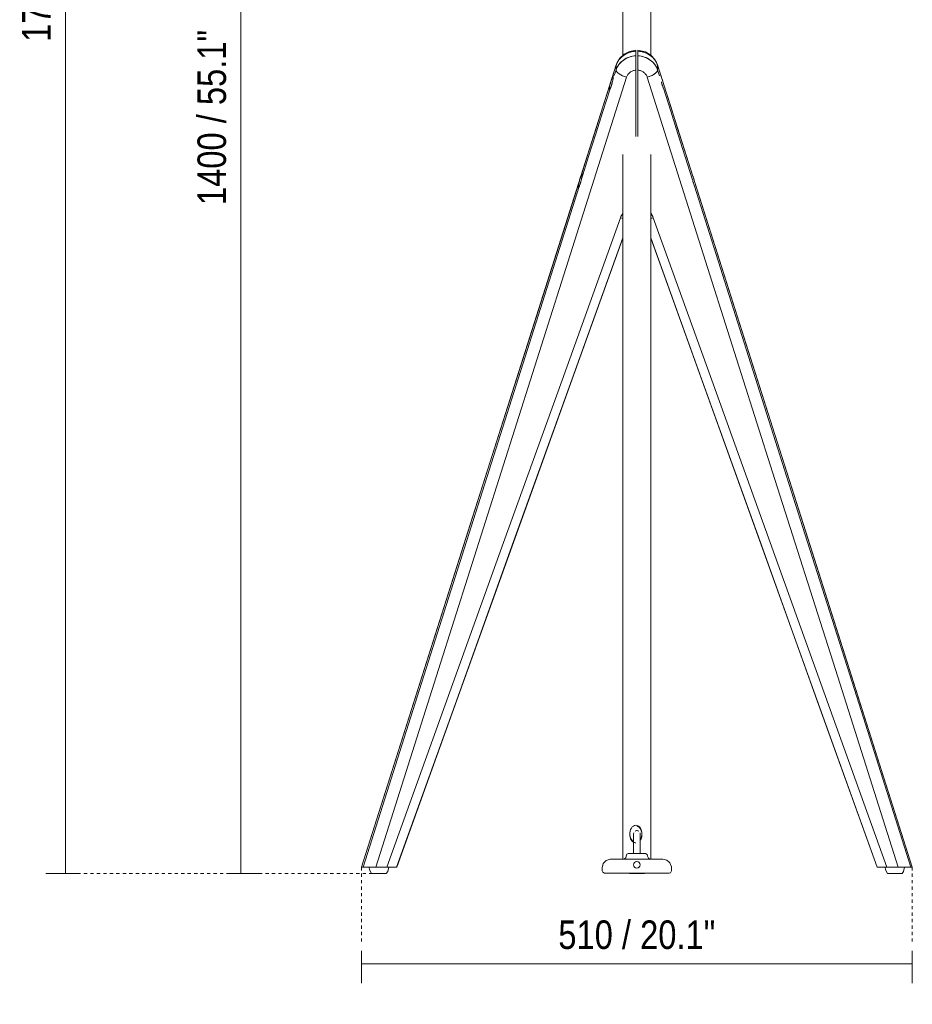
# Model space of a CAD drawing. Header units: millimetres. Extents: x 2911 to 7012, y -115 to 7004.
# Tile 3 of 6: x 6165 to 6991, y -115 to 796. Entities that reach past the tile are written whole.
import ezdxf

# ---------------------------------------------------------------- set-up
doc = ezdxf.new("R2010")
doc.units = ezdxf.units.MM
doc.linetypes.add('Dash', pattern=[6, 3, -3])
for name, color, linetype, lineweight in [('23', 7, 'Continuous', 9), ('29', 7, 'Continuous', 9), ('Cotas', 7, 'Continuous', 9), ('Cotas-12', 7, 'Continuous', 9), ('Luminarias', 7, 'Continuous', 20)]:
    doc.layers.add(name, color=color, linetype=linetype, lineweight=lineweight)
doc.layers.add('Lighthing Fixture Dim Grey Dash', color=7, linetype='Dash', lineweight=9, true_color=0xd2d2d2)
doc.styles.add('Arial Narrow', font='ARIALN.TTF', dxfattribs={"height": 26.4})
doc.dimstyles.new('FARO_-_2_2mm_Arial_Narrow_mm_Inch_Right', dxfattribs={"dimscale": 304.8, "dimtxt": 27.018578, "dimasz": 0, "dimexe": 0.059055, "dimexo": 0.0625, "dimgap": 0.019685, "dimtad": 1, "dimdec": 0, "dimzin": 0, "dimdsep": 46, "dimtxsty": 'Arial Narrow', "dimblk1": 'NONE', "dimblk2": 'NONE', "dimsah": 1, "dimcen": 0.09, "dimadec": 0, "dimazin": 0, "dimtfac": 1, "dimtdec": 4, "dimtix": 1, "dimtmove": 0, "dimatfit": 3, "dimfxl": 0.03937, "dimfxlon": 1, "dimtvp": 1, "dimtolj": 1, "dimtzin": 0, "dimarcsym": 2})

# ---------------------------------------------------------------- blocks, each defined once
blk = doc.blocks.new('20056 - 20057 TREEWOOD TRAY Ash tree floor lamp-V1-Alzado_PDF')
at = {"layer": '23', "color": 254, "true_color": 0xcccccc}
for p, q in [((6893.94, 11.99), (6658.21, 754.53)), ((6651.97, 594.11), (6861.3, 12.01))]:
    blk.add_line(p, q, dxfattribs=at)
at = {"layer": '23', "color": 254, "true_color": 0xcccccc, "flags": 128}
for points in [[(6658.21, 754.53), (6655.8, 759.45), (6652.01, 763.54), (6647.11, 766.45), (6640.07, 768.03)], [(6640.07, 767.1), (6640.07, 766.04), (6640.07, 764.98), (6640.07, 763.93), (6640.07, 762.87)], [(6640.07, 762.87), (6640.07, 763.93), (6640.07, 764.98), (6640.07, 766.04), (6640.07, 767.1)], [(6640.07, 749.56), (6640.07, 733.81), (6640.07, 718.06), (6640.07, 702.31), (6640.07, 688.08)], [(6640.07, 688.08), (6640.07, 702.31), (6640.07, 718.06), (6640.07, 733.81), (6640.07, 749.56)], [(6658.29, 749.78), (6658.29, 750.84), (6658.29, 751.89), (6658.29, 752.95), (6658.29, 754.01)], [(6661.76, 743.06), (6660.89, 745.8), (6660.02, 748.53), (6659.16, 751.27), (6658.29, 754.01)], [(6658.29, 754.01), (6658.29, 752.95), (6658.29, 751.89), (6658.29, 750.84), (6658.29, 749.78)], [(6658.29, 754.01), (6659.16, 751.27), (6660.02, 748.53), (6660.89, 745.8), (6661.76, 743.06)], [(6658.29, 749.78), (6659.16, 747.04), (6660.02, 744.31)], [(6660.02, 744.31), (6659.16, 747.04), (6658.29, 749.78)], [(6648.68, 743.05), (6706.7, 560.29), (6764.72, 377.52), (6822.74, 194.76), (6880.76, 12)], [(6880.76, 12), (6822.74, 194.76), (6764.72, 377.52), (6706.7, 560.29), (6648.68, 743.05)], [(6690.53, 652.43), (6683.82, 673.59), (6677.1, 694.74), (6670.39, 715.9), (6663.67, 737.05)], [(6663.67, 737.05), (6670.39, 715.9), (6677.1, 694.74), (6683.82, 673.59), (6690.53, 652.43)], [(6663.67, 732.83), (6670.39, 711.67), (6677.1, 690.52), (6683.82, 669.36), (6690.53, 648.21)], [(6690.53, 648.21), (6683.82, 669.36), (6677.1, 690.52), (6670.39, 711.67), (6663.67, 732.83)], [(6893.85, 12), (6843.5, 170.61), (6793.14, 329.21), (6742.79, 487.82), (6692.44, 646.42)], [(6692.44, 646.42), (6742.79, 487.82), (6793.14, 329.21), (6843.5, 170.61), (6893.85, 12)], [(6692.44, 642.19), (6742.46, 484.65), (6792.47, 327.1), (6842.49, 169.55), (6892.51, 12)], [(6892.51, 12), (6842.49, 169.55), (6792.47, 327.1), (6742.46, 484.65), (6692.44, 642.19)], [(6870.41, 12), (6816.38, 162.25), (6762.34, 312.51), (6708.31, 462.76), (6654.28, 613.02)], [(6654.28, 613.02), (6708.31, 462.76), (6762.34, 312.51), (6816.38, 162.25), (6870.41, 12)], [(6651.97, 594.41), (6698.93, 463.83), (6753.09, 313.22), (6807.25, 162.61), (6861.41, 12)], [(6861.41, 12), (6807.25, 162.61), (6753.09, 313.22), (6698.93, 463.83), (6651.97, 594.41)], [(6870.41, 12), (6873, 12), (6875.58, 12), (6878.17, 12), (6880.76, 12)], [(6880.76, 12), (6878.17, 12), (6875.58, 12), (6873, 12), (6870.41, 12)], [(6892.51, 12), (6892.84, 12), (6893.18, 12), (6893.51, 12), (6893.85, 12)], [(6893.85, 12), (6893.51, 12), (6893.18, 12), (6892.84, 12), (6892.51, 12)]]:
    blk.add_lwpolyline(points, dxfattribs=at)
at = {"layer": '23', "color": 254, "true_color": 0xcccccc}
for centre, major_axis, ratio, start_param, end_param in [((6639.07, 748.99), (20, 0), 0.906308, 1.21062, 1.520775), ((6639.07, 748.99), (20, 0), 0.906308, 0.280153, 1.520776), ((6639.07, 748.99), (20, 0), 0.906308, 0.900464, 1.21062), ((6639.07, 744.77), (20, 0), 0.906308, 1.21062, 1.520776), ((6639.07, 744.77), (20, 0), 0.906308, 0.280153, 1.520775), ((6639.07, 744.77), (20, 0), 0.906308, 0.900464, 1.21062), ((6639.07, 748.99), (20, 0), 0.906308, 0.590309, 0.900464), ((6639.07, 744.77), (20, 0), 0.906308, 0.590309, 0.900464), ((6639.07, 748.99), (20, 0), 0.906308, 0.280153, 0.590309), ((6648.68, 747.27), (9.53, 3.03), 0.406142, 4.584161, 6.154957), ((6648.68, 747.27), (9.53, 3.03), 0.406142, 5.369559, 5.762258), ((6639.07, 744.77), (20, 0), 0.906308, 0.280153, 0.590309), ((6648.68, 747.27), (9.53, 3.03), 0.406142, 5.762258, 6.154957), ((6648.68, 751.5), (9.53, 3.03), 0.406142, 6.187946, 6.390097), ((6648.68, 751.5), (9.53, 3.03), 0.406142, 6.187945, 6.390083), ((6648.68, 747.27), (9.53, 3.03), 0.406142, 4.584161, 4.97686), ((6648.68, 747.27), (9.53, 3.03), 0.406142, 4.97686, 5.369559), ((6654.28, 617.24), (9.41, 3.38), 0.401816, 4.319867, 4.568886), ((6654.28, 617.24), (9.41, 3.38), 0.401816, 4.319867, 4.568886)]:
    blk.add_ellipse(centre, major_axis=major_axis, ratio=ratio, start_param=start_param, end_param=end_param, dxfattribs=at)
for points in [[(6640.07, 768.02), (6640.07, 767.97), (6640.06, 767.65), (6640.07, 767.1)], [(6640.07, 767.1), (6640.07, 767.38), (6640.07, 767.81), (6640.07, 768), (6640.07, 768.02)], [(6640.07, 762.87), (6640.06, 762.31), (6640.07, 760.73), (6640.07, 757.3), (6640.06, 753.34), (6640.08, 750.75), (6640.07, 749.56)], [(6640.07, 760.55), (6640.07, 761.03), (6640.07, 761.88), (6640.07, 762.57), (6640.07, 762.87)], [(6640.07, 757.21), (6640.07, 757.83), (6640.07, 759.01), (6640.07, 760.07), (6640.07, 760.55)], [(6640.07, 753.35), (6640.07, 754), (6640.07, 755.32), (6640.07, 756.6), (6640.07, 757.21)], [(6640.07, 749.56), (6640.07, 750.19), (6640.07, 751.45), (6640.07, 752.71), (6640.07, 753.35)], [(6640.07, 749.56), (6641.02, 749.47), (6642.92, 749.05), (6645.58, 747.61), (6647.61, 745.51), (6648.41, 743.88), (6648.68, 743.05)], [(6642.88, 748.92), (6641.96, 749.27), (6641.04, 749.48), (6640.07, 749.56)], [(6645.47, 747.5), (6645.08, 747.8), (6644.24, 748.33), (6643.34, 748.75), (6642.88, 748.92)], [(6647.48, 745.44), (6647.21, 745.82), (6646.59, 746.55), (6645.87, 747.2), (6645.47, 747.5)], [(6648.68, 743.05), (6648.41, 743.9), (6648.02, 744.69), (6647.48, 745.44)], [(6663.67, 737.05), (6663.52, 737.65), (6663.22, 738.81), (6662.72, 740.52), (6662.21, 742), (6661.91, 742.75), (6661.76, 743.06)], [(6661.76, 743.06), (6661.78, 743.02), (6661.8, 742.98), (6661.82, 742.93)], [(6661.76, 743.06), (6661.9, 742.77), (6662.19, 742.05), (6662.72, 740.52), (6663.24, 738.75), (6663.53, 737.6), (6663.67, 737.05)], [(6661.82, 742.93), (6661.8, 742.98), (6661.78, 743.02), (6661.76, 743.06)], [(6661.76, 738.84), (6661.91, 738.24), (6662.21, 737.08), (6662.72, 735.37), (6663.22, 733.88), (6663.52, 733.14), (6663.67, 732.83)], [(6661.82, 738.6), (6661.8, 738.68), (6661.78, 738.76), (6661.76, 738.84)], [(6663.67, 732.83), (6663.53, 733.12), (6663.24, 733.84), (6662.72, 735.37), (6662.19, 737.13), (6661.9, 738.29), (6661.76, 738.84)], [(6661.76, 738.84), (6661.78, 738.76), (6661.8, 738.68), (6661.82, 738.6)], [(6662.67, 735.4), (6662.5, 735.93), (6662.34, 736.5), (6662.19, 737.08)], [(6662.2, 737.06), (6662.27, 736.77), (6662.42, 736.22), (6662.57, 735.69), (6662.66, 735.42)], [(6663.58, 737.4), (6663.61, 737.29), (6663.64, 737.17), (6663.67, 737.05)], [(6663.67, 737.05), (6663.64, 737.16), (6663.61, 737.27), (6663.58, 737.38)], [(6663.67, 732.83), (6663.64, 732.89), (6663.61, 732.95), (6663.58, 733.02)], [(6663.58, 733.01), (6663.61, 732.94), (6663.64, 732.88), (6663.67, 732.83)], [(6690.53, 648.21), (6690.68, 647.61), (6690.98, 646.45), (6691.49, 644.74), (6691.99, 643.25), (6692.3, 642.51), (6692.44, 642.19)], [(6691.96, 643.31), (6691.79, 643.74), (6691.43, 644.73), (6690.95, 646.43), (6690.68, 647.61), (6690.53, 648.21)], [(6692.44, 642.19), (6692.3, 642.49), (6692.01, 643.21), (6691.49, 644.74), (6690.96, 646.5), (6690.67, 647.65), (6690.53, 648.21)], [(6692.44, 646.42), (6692.3, 647.02), (6691.99, 648.18), (6691.66, 649.32), (6691.49, 649.85)], [(6691.49, 649.85), (6691.66, 649.3), (6692.01, 648.12), (6692.3, 646.97), (6692.44, 646.42)], [(6691.44, 644.77), (6691.27, 645.3), (6691.11, 645.87), (6690.96, 646.44)], [(6690.97, 646.42), (6691.04, 646.14), (6691.19, 645.58), (6691.35, 645.06), (6691.43, 644.79)], [(6691.97, 643.28), (6692.06, 643.06), (6692.22, 642.66), (6692.37, 642.34), (6692.44, 642.19)], [(6654.28, 613.02), (6653.76, 614.46), (6652.98, 615.83), (6651.99, 617.06)], [(6861.41, 12), (6861.2, 12.02), (6861.37, 11.99), (6863.22, 12), (6866.33, 12), (6869.02, 12.01), (6870.41, 12)], [(6861.63, 12), (6861.46, 12), (6861.26, 12), (6861.32, 12), (6861.41, 12)], [(6863.42, 12), (6863, 12), (6862.29, 12), (6861.8, 12), (6861.63, 12)], [(6866.5, 12), (6865.91, 12), (6864.78, 12), (6863.83, 12), (6863.42, 12)], [(6870.41, 12), (6869.69, 12), (6868.31, 12), (6867.09, 12), (6866.5, 12)], [(6884.84, 12), (6884.19, 12), (6882.87, 12), (6881.47, 12), (6880.76, 12)], [(6888.51, 12), (6887.97, 12), (6886.79, 12), (6885.5, 12), (6884.84, 12)], [(6891.2, 12), (6890.86, 12), (6890.05, 12), (6889.05, 12), (6888.51, 12)], [(6892.51, 12), (6892.4, 12), (6892.08, 12), (6891.54, 12), (6891.2, 12)], [(6893.85, 12), (6893.91, 11.99), (6893.94, 11.99), (6893.94, 11.99)]]:
    blk.add_open_spline(points, degree=3, dxfattribs=at)
for points, knots in [([(6691.1, 651.02), (6691.06, 651.12), (6690.86, 651.66), (6690.68, 652.12), (6690.53, 652.43)], [0.6948511, 0.6948511, 0.6948511, 0.6948511, 0.75, 1, 1, 1, 1]), ([(6690.53, 652.43), (6690.67, 652.14), (6690.85, 651.68), (6691.06, 651.11), (6691.1, 650.99)], [0, 0, 0, 0, 0.25, 0.3140372, 0.3140372, 0.3140372, 0.3140372]), ([(6652, 617.06), (6652.05, 617), (6653.02, 615.77), (6653.76, 614.43), (6654.28, 613.02)], [0.7364197, 0.7364197, 0.7364197, 0.7364197, 0.75, 1, 1, 1, 1]), ([(6880.76, 12), (6881.43, 11.99), (6882.8, 11.98), (6884.81, 12), (6886.39, 12), (6887.58, 11.99), (6888.43, 12), (6889.24, 12.01), (6890.25, 12), (6891.08, 11.99), (6891.7, 12.01), (6892.19, 12.02), (6892.42, 12.01), (6892.51, 12)], [0, 0, 0, 0, 0.125, 0.25, 0.375, 0.4375, 0.5, 0.5625, 0.625, 0.75, 0.8125, 0.875, 1, 1, 1, 1])]:
    blk.add_open_spline(points, degree=3, knots=knots, dxfattribs=at)
at = {"layer": '29', "color": 254, "true_color": 0xcccccc}
for p, q in [((6619.93, 754.53), (6384.2, 11.99)), ((6617.33, 744.19), (6617.05, 744.19)), ((6613.79, 731.69), (6613.96, 731.69)), ((6588.49, 653.56), (6588.28, 653.56)), ((6585.02, 641.06), (6585.17, 641.06)), ((6416.83, 12.01), (6626.16, 594.11))]:
    blk.add_line(p, q, dxfattribs=at)
at = {"layer": '29', "color": 254, "true_color": 0xcccccc, "flags": 128}
for points in [[(6638.07, 768.03), (6632.33, 766.94), (6627.17, 764.32), (6623.05, 760.42), (6619.93, 754.53)], [(6638.07, 762.87), (6638.07, 763.93), (6638.07, 764.98), (6638.07, 766.04), (6638.07, 767.1)], [(6638.07, 767.1), (6638.07, 766.04), (6638.07, 764.98), (6638.07, 763.93), (6638.07, 762.87)], [(6616.5, 743.46), (6617.33, 746.09), (6618.17, 748.73), (6619.01, 751.37), (6619.85, 754.01)], [(6619.85, 754.01), (6619.01, 751.37), (6618.17, 748.73), (6617.33, 746.09), (6616.5, 743.46)], [(6619.85, 749.78), (6619.01, 747.14), (6618.17, 744.5)], [(6618.17, 744.5), (6619.01, 747.14), (6619.85, 749.78)], [(6619.85, 749.78), (6619.85, 750.84), (6619.85, 751.89), (6619.85, 752.95), (6619.85, 754.01)], [(6619.85, 754.01), (6619.85, 752.95), (6619.85, 751.89), (6619.85, 750.84), (6619.85, 749.78)], [(6638.07, 688.08), (6638.07, 702.31), (6638.07, 718.06), (6638.07, 733.81), (6638.07, 749.56)], [(6638.07, 749.56), (6638.07, 733.81), (6638.07, 718.06), (6638.07, 702.31), (6638.07, 688.08)], [(6397.38, 12), (6455.4, 194.76), (6513.42, 377.52), (6571.44, 560.29), (6629.46, 743.05)], [(6629.46, 743.05), (6571.44, 560.29), (6513.42, 377.52), (6455.4, 194.76), (6397.38, 12)], [(6587.73, 652.83), (6594.38, 673.78), (6601.03, 694.74), (6607.69, 715.7), (6614.34, 736.66)], [(6614.34, 736.66), (6607.69, 715.7), (6601.03, 694.74), (6594.38, 673.78), (6587.73, 652.83)], [(6614.34, 732.43), (6607.69, 711.47), (6601.03, 690.52), (6594.38, 669.56), (6587.73, 648.6)], [(6587.73, 648.6), (6594.38, 669.56), (6601.03, 690.52), (6607.69, 711.47), (6614.34, 732.43)], [(6384.29, 12), (6434.61, 170.51), (6484.93, 329.01), (6535.25, 487.52), (6585.57, 646.03)], [(6585.57, 646.03), (6535.25, 487.52), (6484.93, 329.01), (6434.61, 170.51), (6384.29, 12)], [(6585.57, 641.8), (6535.58, 484.35), (6485.6, 326.9), (6435.61, 169.45), (6385.63, 12)], [(6385.63, 12), (6435.61, 169.45), (6485.6, 326.9), (6535.58, 484.35), (6585.57, 641.8)], [(6623.85, 613.02), (6569.82, 462.76), (6515.79, 312.51), (6461.76, 162.25), (6407.72, 12)], [(6407.72, 12), (6461.76, 162.25), (6515.79, 312.51), (6569.82, 462.76), (6623.85, 613.02)], [(6626.16, 594.41), (6579.2, 463.83), (6525.04, 313.22), (6470.88, 162.61), (6416.72, 12)], [(6416.72, 12), (6470.88, 162.61), (6525.04, 313.22), (6579.2, 463.83), (6626.16, 594.41)], [(6384.29, 12), (6384.62, 12), (6384.96, 12), (6385.29, 12), (6385.63, 12)], [(6385.63, 12), (6385.29, 12), (6384.96, 12), (6384.62, 12), (6384.29, 12)], [(6397.38, 12), (6399.96, 12), (6402.55, 12), (6405.14, 12), (6407.72, 12)], [(6407.72, 12), (6405.14, 12), (6402.55, 12), (6399.96, 12), (6397.38, 12)]]:
    blk.add_lwpolyline(points, dxfattribs=at)
at = {"layer": '29', "color": 254, "true_color": 0xcccccc}
for centre, major_axis, ratio, start_param, end_param in [((6639.07, 748.99), (20, 0), 0.906308, 1.620817, 2.861439), ((6639.07, 748.99), (20, 0), 0.906308, 1.930973, 2.241128), ((6639.07, 748.99), (20, 0), 0.906308, 1.620817, 1.930973), ((6639.07, 744.77), (20, 0), 0.906308, 1.620817, 2.861439), ((6639.07, 748.99), (20, 0), 0.906308, 2.551284, 2.861439), ((6639.07, 748.99), (20, 0), 0.906308, 2.241128, 2.551284), ((6639.07, 744.77), (20, 0), 0.906308, 2.241128, 2.551284), ((6639.07, 744.77), (20, 0), 0.906308, 1.930973, 2.241128), ((6639.07, 744.77), (20, 0), 0.906308, 1.620817, 1.930973), ((6629.46, 751.5), (-9.53, 3.03), 0.406142, 6.018714, 6.389422), ((6629.46, 751.5), (-9.53, 3.03), 0.406142, 6.018714, 6.389421), ((6639.07, 744.77), (20, 0), 0.906308, 2.551284, 2.861439), ((6629.46, 747.27), (-9.53, 3.03), 0.406142, 0.128228, 1.699024), ((6629.46, 747.27), (-9.53, 3.03), 0.406142, 0.128228, 0.520927), ((6629.46, 747.27), (-9.53, 3.03), 0.406142, 0.520927, 1.306325), ((6629.46, 747.27), (-9.53, 3.03), 0.406142, 1.306326, 1.699025), ((6623.85, 617.24), (-9.41, 3.38), 0.401816, 1.714299, 1.963318), ((6623.85, 617.24), (-9.41, 3.38), 0.401816, 1.714299, 1.963318)]:
    blk.add_ellipse(centre, major_axis=major_axis, ratio=ratio, start_param=start_param, end_param=end_param, dxfattribs=at)
for points in [[(6638.07, 767.1), (6638.07, 767.65), (6638.07, 767.97), (6638.07, 768.02)], [(6638.07, 768.02), (6638.07, 768), (6638.07, 767.81), (6638.07, 767.38), (6638.07, 767.1)], [(6638.07, 749.56), (6638.05, 750.75), (6638.07, 753.35), (6638.07, 757.31), (6638.07, 760.74), (6638.07, 762.32), (6638.07, 762.87)], [(6638.07, 762.87), (6638.07, 762.57), (6638.07, 761.88), (6638.07, 761.04), (6638.07, 760.56)], [(6638.07, 760.56), (6638.07, 760.08), (6638.07, 759.01), (6638.07, 757.83), (6638.07, 757.22)], [(6638.07, 757.22), (6638.07, 756.61), (6638.07, 755.33), (6638.07, 754.01), (6638.07, 753.36)], [(6629.46, 743.05), (6629.72, 743.87), (6630.51, 745.49), (6632.56, 747.61), (6635.23, 749.06), (6637.12, 749.47), (6638.07, 749.56)], [(6632.66, 747.5), (6632.27, 747.2), (6631.54, 746.55), (6630.92, 745.82), (6630.65, 745.44)], [(6638.07, 753.36), (6638.07, 752.72), (6638.07, 751.46), (6638.07, 750.19), (6638.07, 749.56)], [(6614.34, 736.66), (6614.5, 737.34), (6614.89, 738.66), (6615.51, 740.61), (6616.04, 742.3), (6616.34, 743.12), (6616.5, 743.46)], [(6614.34, 736.66), (6614.42, 736.96), (6614.59, 737.6), (6614.78, 738.26), (6614.87, 738.59)], [(6616.5, 739.23), (6616.42, 738.89), (6616.27, 738.2), (6616.1, 737.51), (6616.02, 737.18)], [(6616.5, 739.23), (6616.34, 738.55), (6616.19, 737.88), (6616.03, 737.21)], [(6617.05, 744.19), (6617.14, 744.19), (6617.24, 743.95), (6617.2, 742.89), (6616.95, 741.3), (6616.67, 739.94), (6616.5, 739.23)], [(6616.5, 743.46), (6616.62, 743.7), (6616.83, 744.07), (6616.99, 744.19), (6617.05, 744.19)], [(6616.5, 743.46), (6616.62, 743.71), (6616.83, 744.07), (6616.99, 744.19), (6617.05, 744.19)], [(6616.92, 741.2), (6616.8, 740.6), (6616.67, 739.95), (6616.5, 739.23)], [(6617.16, 742.8), (6617.14, 742.57), (6617.07, 742.08), (6616.97, 741.5), (6616.92, 741.2)], [(6617.05, 744.19), (6617.14, 744.19), (6617.19, 744.07), (6617.21, 743.83)], [(6617.21, 743.83), (6617.22, 743.72), (6617.22, 743.42), (6617.19, 743.02), (6617.16, 742.8)], [(6630.65, 745.44), (6630.11, 744.69), (6629.72, 743.9), (6629.46, 743.05)], [(6613.79, 731.69), (6613.7, 731.69), (6613.59, 731.94), (6613.64, 732.99), (6613.89, 734.59), (6614.17, 735.95), (6614.34, 736.66)], [(6614.34, 732.43), (6614.22, 732.18), (6614, 731.82), (6613.85, 731.69), (6613.79, 731.69)], [(6613.89, 731.74), (6613.86, 731.71), (6613.82, 731.69), (6613.79, 731.69)], [(6614.34, 732.43), (6614.22, 732.19), (6614.11, 732.01), (6614.02, 731.88)], [(6614.9, 733.65), (6614.7, 733.17), (6614.5, 732.77), (6614.34, 732.43)], [(6614.88, 733.6), (6614.78, 733.36), (6614.59, 732.93), (6614.42, 732.58), (6614.34, 732.43)], [(6615.5, 735.31), (6615.41, 735.01), (6615.19, 734.39), (6614.98, 733.85), (6614.88, 733.6)], [(6615.5, 735.29), (6615.3, 734.68), (6615.1, 734.13), (6614.9, 733.65)], [(6616.03, 737.21), (6615.87, 736.55), (6615.69, 735.9), (6615.5, 735.29)], [(6585.57, 646.03), (6585.73, 646.71), (6586.11, 648.03), (6586.74, 649.98), (6587.27, 651.67), (6587.56, 652.49), (6587.73, 652.83)], [(6585.57, 646.03), (6585.65, 646.33), (6585.82, 646.97), (6586, 647.63), (6586.1, 647.96)], [(6587.25, 651.57), (6587.33, 651.81), (6587.49, 652.28), (6587.65, 652.66), (6587.73, 652.83)], [(6587.73, 648.6), (6587.65, 648.25), (6587.49, 647.56), (6587.33, 646.88), (6587.25, 646.55)], [(6587.73, 648.6), (6587.56, 647.92), (6587.42, 647.25), (6587.26, 646.58)], [(6588.28, 653.56), (6588.36, 653.56), (6588.47, 653.32), (6588.43, 652.26), (6588.18, 650.67), (6587.9, 649.31), (6587.73, 648.6)], [(6587.73, 652.83), (6587.84, 653.07), (6588.06, 653.44), (6588.21, 653.56), (6588.28, 653.56)], [(6588.14, 650.57), (6588.03, 649.97), (6587.89, 649.32), (6587.73, 648.6)], [(6588.39, 652.17), (6588.37, 651.94), (6588.3, 651.45), (6588.2, 650.87), (6588.14, 650.57)], [(6588.28, 653.56), (6588.36, 653.56), (6588.42, 653.44), (6588.44, 653.2)], [(6588.44, 653.2), (6588.45, 653.08), (6588.45, 652.79), (6588.42, 652.39), (6588.39, 652.17)], [(6585.02, 641.06), (6584.93, 641.06), (6584.82, 641.31), (6584.87, 642.36), (6585.12, 643.96), (6585.4, 645.32), (6585.57, 646.03)], [(6584.85, 641.74), (6584.85, 641.78), (6584.85, 641.82), (6584.85, 641.86)], [(6584.86, 641.42), (6584.85, 641.45), (6584.85, 641.48), (6584.85, 641.52)], [(6584.91, 641.15), (6584.9, 641.18), (6584.89, 641.22), (6584.88, 641.27)], [(6584.89, 642.33), (6584.9, 642.43), (6584.91, 642.53), (6584.92, 642.64)], [(6584.96, 641.09), (6584.94, 641.1), (6584.92, 641.12), (6584.91, 641.15)], [(6585.57, 641.8), (6585.45, 641.55), (6585.23, 641.19), (6585.08, 641.06), (6585.02, 641.06)], [(6585.12, 641.11), (6585.08, 641.08), (6585.05, 641.06), (6585.02, 641.06)], [(6585.07, 643.61), (6585.1, 643.81), (6585.14, 644.01), (6585.18, 644.22)], [(6585.39, 641.47), (6585.34, 641.39), (6585.3, 641.31), (6585.25, 641.25)], [(6585.57, 641.8), (6585.51, 641.68), (6585.45, 641.57), (6585.4, 641.48)], [(6586.12, 643.02), (6585.92, 642.54), (6585.73, 642.14), (6585.57, 641.8)], [(6586.11, 642.97), (6586.01, 642.73), (6585.82, 642.29), (6585.65, 641.95), (6585.57, 641.8)], [(6586.73, 644.68), (6586.63, 644.38), (6586.42, 643.76), (6586.2, 643.22), (6586.11, 642.97)], [(6586.72, 644.66), (6586.53, 644.05), (6586.32, 643.5), (6586.12, 643.02)], [(6587.26, 646.58), (6587.09, 645.92), (6586.92, 645.27), (6586.72, 644.66)], [(6626.14, 617.06), (6625.15, 615.83), (6624.37, 614.46), (6623.85, 613.02)], [(6384.2, 11.99), (6384.2, 11.99), (6384.23, 11.99), (6384.29, 12)], [(6386.93, 12), (6386.59, 12), (6386.05, 12), (6385.73, 12), (6385.63, 12)], [(6389.62, 12), (6389.08, 12), (6388.09, 12), (6387.27, 12), (6386.93, 12)], [(6393.29, 12), (6392.64, 12), (6391.34, 12), (6390.17, 12), (6389.62, 12)], [(6397.38, 12), (6396.66, 12), (6395.26, 12), (6393.94, 12), (6393.29, 12)], [(6407.72, 12), (6409.12, 12.01), (6411.8, 12), (6414.92, 12), (6416.76, 11.99), (6416.93, 12.02), (6416.72, 12)], [(6411.63, 12), (6411.04, 12), (6409.82, 12), (6408.44, 12), (6407.72, 12)], [(6414.72, 12), (6414.3, 12), (6413.35, 12), (6412.22, 12), (6411.63, 12)], [(6416.5, 12), (6416.33, 12), (6415.84, 12), (6415.13, 12), (6414.72, 12)], [(6416.72, 12), (6416.82, 12), (6416.87, 12), (6416.67, 12), (6416.5, 12)]]:
    blk.add_open_spline(points, degree=3, dxfattribs=at)
for points, knots in [([(6638.07, 749.56), (6637.09, 749.48), (6635.71, 749.17), (6633.89, 748.33), (6633.05, 747.8), (6632.66, 747.5)], [0, 0, 0, 0, 0.25, 0.375, 0.5, 0.5, 0.5, 0.5]), ([(6614.87, 738.59), (6614.97, 738.93), (6615.13, 739.45), (6615.35, 740.12), (6615.55, 740.75), (6615.77, 741.45), (6616.02, 742.21), (6616.27, 742.91), (6616.42, 743.29), (6616.5, 743.46)], [0.25, 0.25, 0.25, 0.25, 0.375, 0.4375, 0.5, 0.625, 0.75, 0.875, 1, 1, 1, 1]), ([(6613.79, 731.69), (6613.7, 731.7), (6613.62, 731.87), (6613.62, 732.47), (6613.67, 733.07), (6613.77, 733.81), (6613.96, 734.96), (6614.17, 735.94), (6614.34, 736.66)], [0, 0, 0, 0, 0.25, 0.375, 0.5, 0.625, 0.75, 1, 1, 1, 1]), ([(6616.02, 737.18), (6615.94, 736.85), (6615.82, 736.38), (6615.64, 735.77), (6615.55, 735.46), (6615.5, 735.31)], [0.25, 0.25, 0.25, 0.25, 0.375, 0.4375, 0.5, 0.5, 0.5, 0.5]), ([(6586.1, 647.96), (6586.2, 648.3), (6586.36, 648.82), (6586.58, 649.49), (6586.78, 650.12), (6587, 650.82), (6587.16, 651.33), (6587.25, 651.57)], [0.25, 0.25, 0.25, 0.25, 0.375, 0.4375, 0.5, 0.625, 0.75, 0.75, 0.75, 0.75]), ([(6587.73, 652.83), (6587.85, 653.08), (6588.01, 653.36), (6588.14, 653.5), (6588.19, 653.53)], [0, 0, 0, 0, 0.5, 0.781439, 0.781439, 0.781439, 0.781439]), ([(6587.25, 646.55), (6587.17, 646.22), (6587.04, 645.75), (6586.87, 645.14), (6586.78, 644.83), (6586.73, 644.68)], [0.25, 0.25, 0.25, 0.25, 0.375, 0.4375, 0.5, 0.5, 0.5, 0.5]), ([(6623.85, 613.02), (6624.37, 614.43), (6625.11, 615.77), (6626.08, 617), (6626.13, 617.06)], [0, 0, 0, 0, 0.25, 0.2635803, 0.2635803, 0.2635803, 0.2635803]), ([(6385.63, 12), (6385.72, 12.01), (6385.94, 12.02), (6386.42, 12.01), (6387.03, 11.99), (6387.86, 12), (6388.87, 12.01), (6389.68, 12), (6390.54, 11.99), (6391.73, 12), (6393.32, 12), (6395.34, 11.98), (6396.7, 11.99), (6397.38, 12)], [0, 0, 0, 0, 0.125, 0.1875, 0.25, 0.375, 0.4375, 0.5, 0.5625, 0.625, 0.75, 0.875, 1, 1, 1, 1])]:
    blk.add_open_spline(points, degree=3, knots=knots, dxfattribs=at)
at = {"layer": 'Luminarias'}
for p, q in [((6626.07, 1405.62), (6626.07, 763.35)), ((6652.07, 763.35), (6652.07, 1405.62)), ((6626.07, 671.58), (6626.07, 19.45)), ((6652.07, 19.45), (6652.07, 671.58)), ((6640.13, 45.65), (6640.77, 45.32)), ((6632.5, 42.85), (6632.5, 42.02)), ((6636.07, 42.85), (6636.15, 43.57)), ((6636.07, 42.66), (6636.07, 42.85)), ((6641.98, 43.57), (6642.07, 42.85)), ((6642.07, 42.85), (6642.06, 42.66)), ((6643.76, 42.17), (6643.76, 42.85)), ((6642.07, 28.51), (6642.07, 24.45)), ((6607.09, 11.45), (6607.09, 8.43)), ((6671.04, 8.43), (6671.04, 11.45)), ((6393.6, 6), (6400.35, 6)), ((6400.35, 6), (6407.1, 6)), ((6632.35, 6), (6632.1, 6.45)), ((6639.07, 6), (6632.35, 6)), ((6645.79, 6), (6639.07, 6)), ((6646.1, 6.45), (6645.79, 6)), ((6871.03, 6), (6877.79, 6)), ((6877.79, 6), (6884.54, 6))]:
    blk.add_line(p, q, dxfattribs=at)
at = {"layer": 'Luminarias', "flags": 128}
for points in [[(6638.13, 50.71), (6636.96, 50.54), (6635.84, 50.03), (6634.82, 49.21), (6633.94, 48.11), (6633.25, 46.78), (6632.77, 45.28), (6632.53, 43.67), (6632.53, 42.02), (6632.77, 40.42), (6633.25, 38.91), (6633.94, 37.58), (6634.82, 36.48), (6635.84, 35.66), (6636.06, 35.53)], [(6637.36, 45.32), (6638, 45.65), (6638.71, 45.83), (6639.43, 45.83), (6640.08, 45.67)], [(6642.08, 37.25), (6642.32, 37.58), (6643.01, 38.91), (6643.49, 40.42), (6643.73, 42.02), (6643.73, 43.67), (6643.49, 45.28), (6643.01, 46.78), (6642.32, 48.11), (6641.44, 49.21), (6640.42, 50.03), (6639.3, 50.54), (6638.13, 50.71)], [(6636.07, 42.85), (6636.07, 41.91), (6636.07, 39.17), (6636.07, 34.87), (6636.07, 29.38), (6636.07, 28.51)], [(6642.07, 28.51), (6642.07, 34.13), (6642.07, 38.63), (6642.07, 41.62), (6642.07, 42.83), (6642.07, 42.85)], [(6636.07, 24.45), (6636.07, 24.99), (6636.07, 28.51)], [(6607.09, 11.45), (6608.02, 15.19), (6610.59, 18.06), (6614.2, 19.4), (6615.09, 19.45)], [(6639.07, 19.45), (6632.42, 19.45), (6626.29, 19.45), (6621.17, 19.45), (6617.45, 19.45), (6615.42, 19.45), (6615.09, 19.45)], [(6615.09, 19.45), (6616.03, 19.45), (6618.78, 19.45), (6623.12, 19.45), (6627.12, 19.45)], [(6627.12, 19.45), (6628.81, 20.68), (6629.09, 22.19)], [(6629.09, 22.19), (6629.73, 23.94), (6631.07, 24.45)], [(6639.07, 24.45), (6635.33, 24.45), (6632.46, 24.45), (6631.12, 24.45), (6631.07, 24.45)], [(6631.07, 24.45), (6631.99, 24.45), (6634.56, 24.45), (6638.18, 24.45), (6639.07, 24.45)], [(6639.07, 24.45), (6642.81, 24.45), (6645.68, 24.45), (6647.02, 24.45), (6647.07, 24.45)], [(6647.07, 24.45), (6646.14, 24.45), (6643.57, 24.45), (6639.96, 24.45), (6639.07, 24.45)], [(6663.04, 19.45), (6662.1, 19.45), (6659.35, 19.45), (6655.02, 19.45), (6649.43, 19.45), (6643.03, 19.45), (6639.07, 19.45)], [(6647.07, 24.45), (6648.72, 23.58), (6649.05, 22.19)], [(6649.05, 22.19), (6649.67, 20.2), (6651.01, 19.45)], [(6651.01, 19.45), (6651.84, 19.45), (6656.97, 19.45), (6660.69, 19.45), (6662.71, 19.45), (6663.04, 19.45)], [(6663.04, 19.45), (6666.78, 18.53), (6669.65, 15.96), (6670.99, 12.34), (6671.04, 11.45)], [(6393.6, 6), (6391.63, 9.56), (6391.29, 12)], [(6409.4, 12), (6408.48, 8.03), (6407.1, 6)], [(6871.03, 6), (6869.07, 9.56), (6868.73, 12)], [(6886.84, 12), (6885.92, 8.03), (6884.54, 6)], [(6609.07, 6.45), (6607.43, 7.33), (6607.09, 8.43)], [(6639.07, 6.45), (6631.61, 6.45), (6624.62, 6.45), (6618.54, 6.45), (6613.75, 6.45), (6610.54, 6.45), (6609.13, 6.45), (6609.07, 6.45)], [(6609.07, 6.45), (6610.01, 6.45), (6612.77, 6.45), (6617.19, 6.45), (6622.98, 6.45), (6629.77, 6.45), (6637.16, 6.45), (6639.07, 6.45)], [(6639.07, 6.45), (6646.52, 6.45), (6653.51, 6.45), (6659.59, 6.45), (6664.39, 6.45), (6667.59, 6.45), (6669.01, 6.45), (6669.07, 6.45)], [(6669.07, 6.45), (6668.13, 6.45), (6665.36, 6.45), (6660.95, 6.45), (6655.16, 6.45), (6648.36, 6.45), (6640.98, 6.45), (6639.07, 6.45)], [(6671.04, 8.43), (6670.17, 6.79), (6669.07, 6.45)]]:
    blk.add_lwpolyline(points, dxfattribs=at)
at = {"layer": 'Luminarias'}
for start, end in [(0, 180), (180, 0)]:
    blk.add_arc((6639.07, 14.15), 3, start, end, dxfattribs=at)
for points, knots in [([(6643.76, 42.02), (6643.77, 42.44), (6643.72, 43.58), (6643.46, 44.89), (6643.1, 45.92), (6642.9, 46.43), (6642.66, 46.93), (6642.44, 47.33), (6642.24, 47.63), (6642.04, 47.94), (6641.76, 48.31), (6641.4, 48.72), (6641, 49.08), (6640.57, 49.4), (6639.95, 49.76), (6639.43, 49.97), (6639.07, 50.08)], [-0.5078013, -0.5078013, -0.5078013, -0.5078013, -0.4444444, -0.3333333, -0.3055556, -0.2777778, -0.25, -0.2222222, -0.2083333, -0.1944444, -0.1666667, -0.1388889, -0.1111111, -0.0833333, -0.0555556, 0, 0, 0, 0]), ([(6632.5, 42.02), (6632.5, 41.62), (6632.56, 40.42), (6632.87, 39.09), (6633.3, 38.03), (6633.55, 37.51), (6633.84, 37.02), (6634.11, 36.64), (6634.34, 36.35), (6634.6, 36.06), (6634.93, 35.71), (6635.31, 35.41), (6635.62, 35.19), (6635.86, 35.05), (6636.11, 34.93), (6636.46, 34.78), (6637.1, 34.57), (6637.7, 34.48), (6638.13, 34.45)], [-0.4998075, -0.4998075, -0.4998075, -0.4998075, -0.4444444, -0.3333333, -0.3055556, -0.2777778, -0.25, -0.2222222, -0.2083333, -0.1944444, -0.1666667, -0.1388889, -0.125, -0.1111111, -0.0972222, -0.0833333, -0.0555556, 0, 0, 0, 0]), ([(6632.56, 40.83), (6632.65, 40.04), (6632.87, 39.09), (6633.3, 38.03), (6633.55, 37.51), (6633.84, 37.02), (6634.11, 36.64), (6634.34, 36.35), (6634.6, 36.06), (6634.93, 35.71), (6635.31, 35.41), (6635.62, 35.19), (6635.86, 35.05), (6636.03, 34.97), (6636.12, 34.93)], [-0.4444444, -0.4444444, -0.4444444, -0.4444444, -0.3333333, -0.3055556, -0.2777778, -0.25, -0.2222222, -0.2083333, -0.1944444, -0.1666667, -0.1388889, -0.125, -0.1111111, -0.0972222, -0.0972222, -0.0972222, -0.0972222]), ([(6642.11, 36.7), (6642.16, 36.76), (6642.24, 36.88), (6642.35, 37.05), (6642.5, 37.27), (6642.73, 37.66), (6643.01, 38.27), (6643.44, 39.43), (6643.64, 40.39), (6643.71, 41.1)], [-0.8034063, -0.8034063, -0.8034063, -0.8034063, -0.7916667, -0.78125, -0.7708333, -0.75, -0.7083333, -0.6666667, -0.5555556, -0.5555556, -0.5555556, -0.5555556]), ([(6637.76, 11.45), (6637.46, 11.6), (6637.1, 11.85), (6636.76, 12.23), (6636.55, 12.5), (6636.42, 12.73), (6636.35, 12.88)], [-1, -1, -1, -1, -0.7, -0.625, -0.55, -0.4, -0.4, -0.4, -0.4]), ([(6636.36, 15.44), (6636.4, 15.54), (6636.48, 15.68), (6636.6, 15.86), (6636.7, 15.99), (6636.8, 16.12), (6636.91, 16.24), (6637.02, 16.35), (6637.11, 16.43), (6637.15, 16.46)], [-0.7142857, -0.7142857, -0.7142857, -0.7142857, -0.6428571, -0.6071429, -0.5714286, -0.5357143, -0.5, -0.4642857, -0.4285714, -0.4285714, -0.4285714, -0.4285714]), ([(6640.99, 16.46), (6641.03, 16.43), (6641.11, 16.35), (6641.23, 16.24), (6641.34, 16.12), (6641.44, 15.99), (6641.53, 15.86), (6641.65, 15.68), (6641.73, 15.54), (6641.78, 15.44)], [-0.5714286, -0.5714286, -0.5714286, -0.5714286, -0.5357143, -0.5, -0.4642857, -0.4285714, -0.3928571, -0.3571429, -0.2857143, -0.2857143, -0.2857143, -0.2857143])]:
    blk.add_open_spline(points, degree=3, knots=knots, dxfattribs=at)
blk.add_open_spline([(6641.78, 12.88), (6641.69, 12.67), (6641.45, 12.29), (6640.96, 11.8), (6640.58, 11.55), (6640.37, 11.45)], degree=3, dxfattribs=at)
blk = doc.blocks.new('DIMBLOCK4-Alzado_PDF')
at = {"layer": 'Cotas-12', "color": 251, "true_color": 0x5b5b5b}
for p, q in [((6369.63, 1405.59), (6357.63, 1405.59)), ((6369.63, 1405.59), (6369.63, 6)), ((6369.63, 1405.59), (6387.63, 1405.59)), ((6369.63, 6), (6357.63, 6)), ((6369.63, 6), (6387.63, 6))]:
    blk.add_line(p, q, dxfattribs=at)
at = {"layer": 'Cotas-12', "color": 0, "insert": (6329.51, 624.74), "char_height": 26.4, "width": 194.5338, "attachment_point": 1, "rotation": 90, "line_spacing_factor": 0.974696, "style": 'Arial Narrow'}
blk.add_mtext('1400 / 55.1"', dxfattribs=at)
blk = doc.blocks.new('_None')
blk = doc.blocks.new('DIMBLOCK5-Alzado_PDF')
at = {"layer": 'Cotas-12', "color": 251, "true_color": 0x5b5b5b}
for p, q in [((6207.3, 1707.58), (6195.3, 1707.58)), ((6207.3, 1707.58), (6207.3, 6)), ((6207.3, 1707.58), (6225.3, 1707.58)), ((6207.3, 6), (6189.3, 6)), ((6207.3, 6), (6219.3, 6))]:
    blk.add_line(p, q, dxfattribs=at)
at = {"layer": 'Cotas-12', "color": 0, "insert": (6167.19, 775.74), "char_height": 26.4, "width": 194.5338, "attachment_point": 1, "rotation": 90, "line_spacing_factor": 0.974696, "style": 'Arial Narrow'}
blk.add_mtext('1702 / 67.0"', dxfattribs=at)
blk = doc.blocks.new('DIMBLOCK6-Alzado_PDF')
at = {"layer": 'Cotas-12', "color": 251, "true_color": 0x5b5b5b}
for p, q in [((6481.34, -77.48), (6481.34, -65.48)), ((6990.9, -77.48), (6990.9, -65.48)), ((6481.34, -77.48), (6990.9, -77.48)), ((6481.34, -77.48), (6481.34, -95.48)), ((6990.9, -77.48), (6990.9, -95.48))]:
    blk.add_line(p, q, dxfattribs=at)
at = {"layer": 'Cotas-12', "color": 0, "insert": (6663.43, -37.36), "char_height": 26.4, "width": 174.4628, "attachment_point": 1, "line_spacing_factor": 0.974696, "style": 'Arial Narrow'}
blk.add_mtext('510 / 20.1"', dxfattribs=at)

msp = doc.modelspace()

# ---------------------------------------------------------------- linework, layer by layer
at = {"layer": 'Lighthing Fixture Dim Grey Dash'}
for p, q in [((6481.34, 12), (6481.34, -58)), ((6990.9, 12), (6990.9, -58)), ((6497.4, 6), (6207.56, 6))]:
    msp.add_line(p, q, dxfattribs=at)

# ---------------------------------------------------------------- block references
at = {"layer": 'Luminarias'}
msp.add_blockref('20056 - 20057 TREEWOOD TRAY Ash tree floor lamp-V1-Alzado_PDF', (97.05, 0), dxfattribs=at)

# ---------------------------------------------------------------- dimensions: what is measured, and where the dimension line sits
at = {"layer": 'Cotas', "color": 251, "true_color": 0x5b5b5b}
for base, p1, p2, override, picture, middle in [((6207.3, 6), (6195.3, 1707.58), (6219.3, 6), {"dimpost": '<>', "dimfxl": 1701.750738}, 'DIMBLOCK5-Alzado_PDF', (6184.22, 856.79)), ((6369.63, 6), (6357.63, 1405.59), (6357.63, 6), {"dimpost": '<>', "dimfxl": 1399.592123}, 'DIMBLOCK4-Alzado_PDF', (6346.54, 705.8))]:
    dim = msp.add_linear_dim(base=base, p1=p1, p2=p2, angle=90, dimstyle='FARO_-_2_2mm_Arial_Narrow_mm_Inch_Right', override=override, dxfattribs=at)
    dim.commit()
    dim.dimension.update_dxf_attribs({"geometry": picture, "text_midpoint": middle})
dim = msp.add_linear_dim(base=(6990.9, -77.48), p1=(6481.34, -65.48), p2=(6990.9, -65.48), dimstyle='FARO_-_2_2mm_Arial_Narrow_mm_Inch_Right', override={"dimpost": '<>', "dimfxl": 509.561074}, dxfattribs=at)
dim.commit()
dim.dimension.update_dxf_attribs({"geometry": 'DIMBLOCK6-Alzado_PDF', "text_midpoint": (6736.12, -54.39)})

doc.saveas('drawing.dxf')
